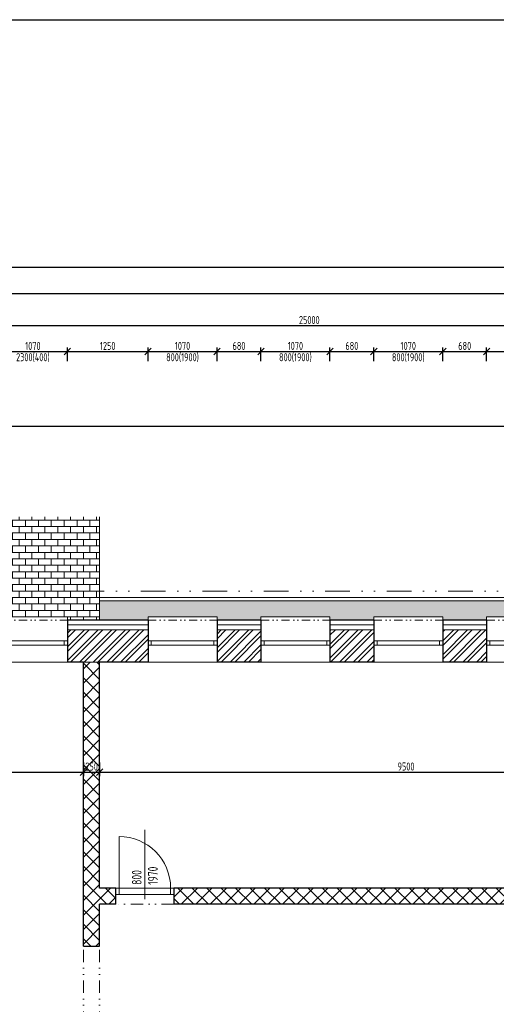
# Model space of a CAD drawing. Header units: millimetres. Extents: x -66400 to 220000, y -39950 to 48800.
# Tile 14 of 48: x 8510 to 15900, y 5200 to 20450. Entities that reach past the tile are written whole.
import ezdxf

# ---------------------------------------------------------------- set-up
doc = ezdxf.new("R2010")
doc.units = ezdxf.units.MM
doc.linetypes.add('DIVIDE', pattern=[31.75, 12.7, -6.35, 0, -6.35, 0, -6.35])
doc.layers.get('Defpoints').update_dxf_attribs({"color": 161})
for name, color, linetype, lineweight in [('A koty', 7, 'Continuous', 5), ('A nad', 7, 'DIVIDE', 9), ('A okná-dvere', 144, 'Continuous', 9), ('A steny', 30, 'Continuous', 30), ('A tenkeciary', 8, 'Continuous', 9), ('A tepel.izolacia', 7, 'BATTING', 5)]:
    doc.layers.add(name, color=color, linetype=linetype, lineweight=lineweight)
doc.layers.add('A srafy', color=7, linetype='Continuous', lineweight=5, true_color=0x7a7a7a)
doc.styles.add('ISOCP', font='isocp.shx', dxfattribs={"width": 0.8})
doc.linetypes.add('BATTING', pattern='A,0.00254,-2.54,[134,ltypeshp.shx,S=2.54,R=0,X=-2.54,Y=0],-5.08,[134,ltypeshp.shx,S=2.54,R=180,X=2.54,Y=0],-2.54', length=10.16254)
doc.dimstyles.new('50', dxfattribs={"dimscale": 50, "dimtxt": 2.5, "dimasz": 2, "dimexe": 1.25, "dimexo": 3, "dimgap": 0.5, "dimtad": 1, "dimdec": 0, "dimrnd": 5, "dimtxsty": 'ISOCP', "dimblk": 'OBLIQUE', "dimcen": 1.4, "dimclrd": 256, "dimclre": 256, "dimclrt": 256, "dimadec": 0, "dimazin": 0, "dimtfac": 1, "dimtdec": 0, "dimtix": 1, "dimtmove": 2, "dimatfit": 0, "dimfxl": 0, "dimarcsym": 0})

# ---------------------------------------------------------------- blocks, each defined once
blk = doc.blocks.new('_Oblique')
at = {"color": 0, "linetype": 'ByBlock', "lineweight": -2}
blk.add_line((-0.5, -0.5), (0.5, 0.5), dxfattribs=at)
blk = doc.blocks.new('*D285')
at = {"layer": 'A koty', "lineweight": -2, "transparency": 16777216}
for p, q in [((4500, 8946), (4500, 8733)), ((9500, 8946), (9500, 8733)), ((4500, 8796), (9500, 8796))]:
    blk.add_line(p, q, dxfattribs=at)
at = {"layer": 'Defpoints', "color": 0, "transparency": 16777216}
for p in [(4500, 10500), (9500, 10500), (9500, 8796)]:
    blk.add_point(p, dxfattribs=at)
at = {"layer": 'A koty', "lineweight": -2, "transparency": 16777216, "xscale": 100, "yscale": 100, "zscale": 100, "rotation": 180}
blk.add_blockref('_Oblique', (4500, 8796), dxfattribs=at)
at = {"layer": 'A koty', "lineweight": -2, "transparency": 16777216, "xscale": 100, "yscale": 100, "zscale": 100}
blk.add_blockref('_Oblique', (9500, 8796), dxfattribs=at)
at = {"layer": 'A koty', "transparency": 16777216, "insert": (7000, 8883), "char_height": 125, "attachment_point": 5, "style": 'ISOCP'}
blk.add_mtext('5000', dxfattribs=at)
blk = doc.blocks.new('*D286')
at = {"layer": 'A koty', "lineweight": -2, "transparency": 16777216}
for p, q in [((9500, 8946), (9500, 8733)), ((9750, 8946), (9750, 8733)), ((9500, 8796), (9750, 8796))]:
    blk.add_line(p, q, dxfattribs=at)
at = {"layer": 'Defpoints', "color": 0, "transparency": 16777216}
for p in [(9500, 10500), (9750, 10500), (9750, 8796)]:
    blk.add_point(p, dxfattribs=at)
at = {"layer": 'A koty', "lineweight": -2, "transparency": 16777216, "xscale": 100, "yscale": 100, "zscale": 100, "rotation": 180}
blk.add_blockref('_Oblique', (9500, 8796), dxfattribs=at)
at = {"layer": 'A koty', "lineweight": -2, "transparency": 16777216, "xscale": 100, "yscale": 100, "zscale": 100}
blk.add_blockref('_Oblique', (9750, 8796), dxfattribs=at)
at = {"layer": 'A koty', "transparency": 16777216, "insert": (9625, 8883), "char_height": 125, "attachment_point": 5, "style": 'ISOCP'}
blk.add_mtext('250', dxfattribs=at)
blk = doc.blocks.new('*D287')
at = {"layer": 'A koty', "lineweight": -2, "transparency": 16777216}
for p, q in [((9750, 8946), (9750, 8733)), ((19250, 8946), (19250, 8733)), ((9750, 8796), (19250, 8796))]:
    blk.add_line(p, q, dxfattribs=at)
at = {"layer": 'Defpoints', "color": 0, "transparency": 16777216}
for p in [(9750, 10500), (19250, 10500), (19250, 8796)]:
    blk.add_point(p, dxfattribs=at)
at = {"layer": 'A koty', "lineweight": -2, "transparency": 16777216, "xscale": 100, "yscale": 100, "zscale": 100, "rotation": 180}
blk.add_blockref('_Oblique', (9750, 8796), dxfattribs=at)
at = {"layer": 'A koty', "lineweight": -2, "transparency": 16777216, "xscale": 100, "yscale": 100, "zscale": 100}
blk.add_blockref('_Oblique', (19250, 8796), dxfattribs=at)
at = {"layer": 'A koty', "transparency": 16777216, "insert": (14500, 8883), "char_height": 125, "attachment_point": 5, "style": 'ISOCP'}
blk.add_mtext('9500', dxfattribs=at)
blk = doc.blocks.new('*D303')
at = {"layer": 'A koty', "lineweight": -2, "transparency": 16777216}
for p, q in [((8180, 15160), (8180, 15372.5)), ((8180, 15310), (9250, 15310)), ((9250, 15160), (9250, 15372.5))]:
    blk.add_line(p, q, dxfattribs=at)
at = {"layer": 'Defpoints', "color": 0, "transparency": 16777216}
for p in [(9250, 15310), (8180, 11150), (9250, 11150)]:
    blk.add_point(p, dxfattribs=at)
at = {"layer": 'A koty', "lineweight": -2, "transparency": 16777216, "xscale": 100, "yscale": 100, "zscale": 100, "rotation": 180}
blk.add_blockref('_Oblique', (8180, 15310), dxfattribs=at)
at = {"layer": 'A koty', "lineweight": -2, "transparency": 16777216, "xscale": 100, "yscale": 100, "zscale": 100}
blk.add_blockref('_Oblique', (9250, 15310), dxfattribs=at)
at = {"layer": 'A koty', "transparency": 16777216, "char_height": 125, "attachment_point": 5, "style": 'ISOCP'}
for s, insert in [('1070', (8715, 15397.5)), ('2300(400)', (8715, 15216.25))]:
    blk.add_mtext(s, dxfattribs=dict(at, insert=insert))
blk = doc.blocks.new('*D304')
at = {"layer": 'A koty', "lineweight": -2, "transparency": 16777216}
for p, q in [((9250, 15160), (9250, 15372)), ((9250, 15310), (10500, 15310)), ((10500, 15160), (10500, 15372))]:
    blk.add_line(p, q, dxfattribs=at)
at = {"layer": 'Defpoints', "color": 0, "transparency": 16777216}
for p in [(10500, 15310), (9250, 11150), (10500, 11150)]:
    blk.add_point(p, dxfattribs=at)
at = {"layer": 'A koty', "lineweight": -2, "transparency": 16777216, "xscale": 100, "yscale": 100, "zscale": 100, "rotation": 180}
blk.add_blockref('_Oblique', (9250, 15310), dxfattribs=at)
at = {"layer": 'A koty', "lineweight": -2, "transparency": 16777216, "xscale": 100, "yscale": 100, "zscale": 100}
blk.add_blockref('_Oblique', (10500, 15310), dxfattribs=at)
at = {"layer": 'A koty', "transparency": 16777216, "insert": (9875, 15398), "char_height": 125, "attachment_point": 5, "style": 'ISOCP'}
blk.add_mtext('1250', dxfattribs=at)
blk = doc.blocks.new('*D305')
at = {"layer": 'A koty', "lineweight": -2, "transparency": 16777216}
for p, q in [((10500, 15160), (10500, 15372)), ((10500, 15310), (11570, 15310)), ((11570, 15160), (11570, 15372))]:
    blk.add_line(p, q, dxfattribs=at)
at = {"layer": 'Defpoints', "color": 0, "transparency": 16777216}
for p in [(11570, 15310), (10500, 11150), (11570, 11150)]:
    blk.add_point(p, dxfattribs=at)
at = {"layer": 'A koty', "lineweight": -2, "transparency": 16777216, "xscale": 100, "yscale": 100, "zscale": 100, "rotation": 180}
blk.add_blockref('_Oblique', (10500, 15310), dxfattribs=at)
at = {"layer": 'A koty', "lineweight": -2, "transparency": 16777216, "xscale": 100, "yscale": 100, "zscale": 100}
blk.add_blockref('_Oblique', (11570, 15310), dxfattribs=at)
at = {"layer": 'A koty', "transparency": 16777216, "char_height": 125, "attachment_point": 5, "style": 'ISOCP'}
for s, insert in [('1070', (11035, 15398)), ('800(1900)', (11035, 15216))]:
    blk.add_mtext(s, dxfattribs=dict(at, insert=insert))
blk = doc.blocks.new('*D306')
at = {"layer": 'A koty', "lineweight": -2, "transparency": 16777216}
for p, q in [((11570, 15160), (11570, 15372.5)), ((11570, 15310), (12250, 15310)), ((12250, 15160), (12250, 15372.5))]:
    blk.add_line(p, q, dxfattribs=at)
at = {"layer": 'Defpoints', "color": 0, "transparency": 16777216}
for p in [(12250, 15310), (11570, 11150), (12250, 11150)]:
    blk.add_point(p, dxfattribs=at)
at = {"layer": 'A koty', "lineweight": -2, "transparency": 16777216, "xscale": 100, "yscale": 100, "zscale": 100, "rotation": 180}
blk.add_blockref('_Oblique', (11570, 15310), dxfattribs=at)
at = {"layer": 'A koty', "lineweight": -2, "transparency": 16777216, "xscale": 100, "yscale": 100, "zscale": 100}
blk.add_blockref('_Oblique', (12250, 15310), dxfattribs=at)
at = {"layer": 'A koty', "transparency": 16777216, "insert": (11910, 15397.5), "char_height": 125, "attachment_point": 5, "style": 'ISOCP'}
blk.add_mtext('680', dxfattribs=at)
blk = doc.blocks.new('*D307')
at = {"layer": 'A koty', "lineweight": -2, "transparency": 16777216}
for p, q in [((12250, 15160), (12250, 15372)), ((12250, 15310), (13320, 15310)), ((13320, 15160), (13320, 15372))]:
    blk.add_line(p, q, dxfattribs=at)
at = {"layer": 'Defpoints', "color": 0, "transparency": 16777216}
for p in [(13320, 15310), (12250, 11150), (13320, 11150)]:
    blk.add_point(p, dxfattribs=at)
at = {"layer": 'A koty', "lineweight": -2, "transparency": 16777216, "xscale": 100, "yscale": 100, "zscale": 100, "rotation": 180}
blk.add_blockref('_Oblique', (12250, 15310), dxfattribs=at)
at = {"layer": 'A koty', "lineweight": -2, "transparency": 16777216, "xscale": 100, "yscale": 100, "zscale": 100}
blk.add_blockref('_Oblique', (13320, 15310), dxfattribs=at)
at = {"layer": 'A koty', "transparency": 16777216, "char_height": 125, "attachment_point": 5, "style": 'ISOCP'}
for s, insert in [('1070', (12785, 15398)), ('800(1900)', (12785, 15216))]:
    blk.add_mtext(s, dxfattribs=dict(at, insert=insert))
blk = doc.blocks.new('*D308')
at = {"layer": 'A koty', "lineweight": -2, "transparency": 16777216}
for p, q in [((13320, 15160), (13320, 15372.5)), ((13320, 15310), (14000, 15310)), ((14000, 15160), (14000, 15372.5))]:
    blk.add_line(p, q, dxfattribs=at)
at = {"layer": 'Defpoints', "color": 0, "transparency": 16777216}
for p in [(14000, 15310), (13320, 11150), (14000, 11150)]:
    blk.add_point(p, dxfattribs=at)
at = {"layer": 'A koty', "lineweight": -2, "transparency": 16777216, "xscale": 100, "yscale": 100, "zscale": 100, "rotation": 180}
blk.add_blockref('_Oblique', (13320, 15310), dxfattribs=at)
at = {"layer": 'A koty', "lineweight": -2, "transparency": 16777216, "xscale": 100, "yscale": 100, "zscale": 100}
blk.add_blockref('_Oblique', (14000, 15310), dxfattribs=at)
at = {"layer": 'A koty', "transparency": 16777216, "insert": (13660, 15397.5), "char_height": 125, "attachment_point": 5, "style": 'ISOCP'}
blk.add_mtext('680', dxfattribs=at)
blk = doc.blocks.new('*D309')
at = {"layer": 'A koty', "lineweight": -2, "transparency": 16777216}
for p, q in [((14000, 15160), (14000, 15372)), ((14000, 15310), (15070, 15310)), ((15070, 15160), (15070, 15372))]:
    blk.add_line(p, q, dxfattribs=at)
at = {"layer": 'Defpoints', "color": 0, "transparency": 16777216}
for p in [(15070, 15310), (14000, 11150), (15070, 11150)]:
    blk.add_point(p, dxfattribs=at)
at = {"layer": 'A koty', "lineweight": -2, "transparency": 16777216, "xscale": 100, "yscale": 100, "zscale": 100, "rotation": 180}
blk.add_blockref('_Oblique', (14000, 15310), dxfattribs=at)
at = {"layer": 'A koty', "lineweight": -2, "transparency": 16777216, "xscale": 100, "yscale": 100, "zscale": 100}
blk.add_blockref('_Oblique', (15070, 15310), dxfattribs=at)
at = {"layer": 'A koty', "transparency": 16777216, "char_height": 125, "attachment_point": 5, "style": 'ISOCP'}
for s, insert in [('1070', (14535, 15398)), ('800(1900)', (14535, 15216))]:
    blk.add_mtext(s, dxfattribs=dict(at, insert=insert))
blk = doc.blocks.new('*D310')
at = {"layer": 'A koty', "lineweight": -2, "transparency": 16777216}
for p, q in [((15070, 15160), (15070, 15372.5)), ((15070, 15310), (15750, 15310)), ((15750, 15160), (15750, 15372.5))]:
    blk.add_line(p, q, dxfattribs=at)
at = {"layer": 'Defpoints', "color": 0, "transparency": 16777216}
for p in [(15750, 15310), (15070, 11150), (15750, 11150)]:
    blk.add_point(p, dxfattribs=at)
at = {"layer": 'A koty', "lineweight": -2, "transparency": 16777216, "xscale": 100, "yscale": 100, "zscale": 100, "rotation": 180}
blk.add_blockref('_Oblique', (15070, 15310), dxfattribs=at)
at = {"layer": 'A koty', "lineweight": -2, "transparency": 16777216, "xscale": 100, "yscale": 100, "zscale": 100}
blk.add_blockref('_Oblique', (15750, 15310), dxfattribs=at)
at = {"layer": 'A koty', "transparency": 16777216, "insert": (15410, 15397.5), "char_height": 125, "attachment_point": 5, "style": 'ISOCP'}
blk.add_mtext('680', dxfattribs=at)
blk = doc.blocks.new('*D311')
at = {"layer": 'A koty', "lineweight": -2, "transparency": 16777216}
for p, q in [((15750, 15160), (15750, 15372)), ((15750, 15310), (16820, 15310)), ((16820, 15160), (16820, 15372))]:
    blk.add_line(p, q, dxfattribs=at)
at = {"layer": 'Defpoints', "color": 0, "transparency": 16777216}
for p in [(16820, 15310), (15750, 11150), (16820, 11150)]:
    blk.add_point(p, dxfattribs=at)
at = {"layer": 'A koty', "lineweight": -2, "transparency": 16777216, "xscale": 100, "yscale": 100, "zscale": 100, "rotation": 180}
blk.add_blockref('_Oblique', (15750, 15310), dxfattribs=at)
at = {"layer": 'A koty', "lineweight": -2, "transparency": 16777216, "xscale": 100, "yscale": 100, "zscale": 100}
blk.add_blockref('_Oblique', (16820, 15310), dxfattribs=at)
at = {"layer": 'A koty', "transparency": 16777216, "char_height": 125, "attachment_point": 5, "style": 'ISOCP'}
for s, insert in [('1070', (16285, 15398)), ('800(1900)', (16285, 15216))]:
    blk.add_mtext(s, dxfattribs=dict(at, insert=insert))
blk = doc.blocks.new('*D336')
at = {"layer": 'A koty', "lineweight": -2, "transparency": 16777216}
for p, q in [((-1450, 11600), (-1662.5, 11600)), ((-1600, 11150), (-1600, 11600)), ((-1450, 11150), (-1662.5, 11150))]:
    blk.add_line(p, q, dxfattribs=at)
at = {"layer": 'Defpoints', "color": 0, "transparency": 16777216}
for p in [(-1600, 11600), (38850, 11600), (-300, 11150)]:
    blk.add_point(p, dxfattribs=at)
at = {"layer": 'A koty', "lineweight": -2, "transparency": 16777216, "xscale": 100, "yscale": 100, "zscale": 100}
for p, rotation in [((-1600, 11600), 90), ((-1600, 11150), 270)]:
    blk.add_blockref('_Oblique', p, dxfattribs=dict(at, rotation=rotation))
at = {"layer": 'A koty', "transparency": 16777216, "insert": (-1687.5, 11375), "char_height": 125, "attachment_point": 5, "rotation": 90, "style": 'ISOCP'}
blk.add_mtext('450', dxfattribs=at)
blk = doc.blocks.new('*D337')
at = {"layer": 'A koty', "lineweight": -2, "transparency": 16777216}
for p, q in [((-1450, 12750), (-1662.5, 12750)), ((-1600, 11600), (-1600, 12750)), ((-1450, 11600), (-1662.5, 11600))]:
    blk.add_line(p, q, dxfattribs=at)
at = {"layer": 'Defpoints', "color": 0, "transparency": 16777216}
for p in [(-1600, 12750), (39025, 12750), (38850, 11600)]:
    blk.add_point(p, dxfattribs=at)
at = {"layer": 'A koty', "lineweight": -2, "transparency": 16777216, "xscale": 100, "yscale": 100, "zscale": 100}
for p, rotation in [((-1600, 12750), 90), ((-1600, 11600), 270)]:
    blk.add_blockref('_Oblique', p, dxfattribs=dict(at, rotation=rotation))
at = {"layer": 'A koty', "transparency": 16777216, "char_height": 125, "attachment_point": 5, "rotation": 90, "style": 'ISOCP'}
for s, insert in [('2300(400)', (-1506.25, 12175)), ('1150', (-1687.5, 12175))]:
    blk.add_mtext(s, dxfattribs=dict(at, insert=insert))
blk = doc.blocks.new('*D338')
at = {"layer": 'A koty', "lineweight": -2, "transparency": 16777216}
for p, q in [((-1450, 14150), (-1662.5, 14150)), ((-1600, 12750), (-1600, 14150)), ((-1450, 12750), (-1662.5, 12750))]:
    blk.add_line(p, q, dxfattribs=at)
at = {"layer": 'Defpoints', "color": 0, "transparency": 16777216}
for p in [(-1600, 14150), (38850, 14150), (38875, 12750)]:
    blk.add_point(p, dxfattribs=at)
at = {"layer": 'A koty', "lineweight": -2, "transparency": 16777216, "xscale": 100, "yscale": 100, "zscale": 100}
for p, rotation in [((-1600, 14150), 90), ((-1600, 12750), 270)]:
    blk.add_blockref('_Oblique', p, dxfattribs=dict(at, rotation=rotation))
at = {"layer": 'A koty', "transparency": 16777216, "insert": (-1687.5, 13450), "char_height": 125, "attachment_point": 5, "rotation": 90, "style": 'ISOCP'}
blk.add_mtext('1400', dxfattribs=at)
blk = doc.blocks.new('*D339')
at = {"layer": 'A koty', "lineweight": -2, "transparency": 16777216}
for p, q in [((-1850, 13500), (-2062, 13500)), ((-2000, 11150), (-2000, 13500)), ((-1850, 11150), (-2062, 11150))]:
    blk.add_line(p, q, dxfattribs=at)
at = {"layer": 'Defpoints', "color": 0, "transparency": 16777216}
for p in [(-2000, 13500), (39500, 13500), (-150, 11150)]:
    blk.add_point(p, dxfattribs=at)
at = {"layer": 'A koty', "lineweight": -2, "transparency": 16777216, "xscale": 100, "yscale": 100, "zscale": 100}
for p, rotation in [((-2000, 13500), 90), ((-2000, 11150), 270)]:
    blk.add_blockref('_Oblique', p, dxfattribs=dict(at, rotation=rotation))
at = {"layer": 'A koty', "transparency": 16777216, "insert": (-2088, 12325), "char_height": 125, "attachment_point": 5, "rotation": 90, "style": 'ISOCP'}
blk.add_mtext('2350', dxfattribs=at)
blk = doc.blocks.new('*D340')
at = {"layer": 'A koty', "lineweight": -2, "transparency": 16777216}
for p, q in [((-1850, 14150), (-2062.5, 14150)), ((-2000, 13500), (-2000, 14150)), ((-1850, 13500), (-2062.5, 13500))]:
    blk.add_line(p, q, dxfattribs=at)
at = {"layer": 'Defpoints', "color": 0, "transparency": 16777216}
for p in [(-2000, 14150), (38850, 14150), (39500, 13500)]:
    blk.add_point(p, dxfattribs=at)
at = {"layer": 'A koty', "lineweight": -2, "transparency": 16777216, "xscale": 100, "yscale": 100, "zscale": 100}
for p, rotation in [((-2000, 14150), 90), ((-2000, 13500), 270)]:
    blk.add_blockref('_Oblique', p, dxfattribs=dict(at, rotation=rotation))
at = {"layer": 'A koty', "transparency": 16777216, "insert": (-2087.5, 13825), "char_height": 125, "attachment_point": 5, "rotation": 90, "style": 'ISOCP'}
blk.add_mtext('650', dxfattribs=at)
blk = doc.blocks.new('*D341')
at = {"layer": 'A koty', "lineweight": -2, "transparency": 16777216}
for p, q in [((-2250, 14150), (-2462.5, 14150)), ((-2400, 11150), (-2400, 14150)), ((-2250, 11150), (-2462.5, 11150))]:
    blk.add_line(p, q, dxfattribs=at)
at = {"layer": 'Defpoints', "color": 0, "transparency": 16777216}
for p in [(-2400, 14150), (38850, 14150), (-150, 11150)]:
    blk.add_point(p, dxfattribs=at)
at = {"layer": 'A koty', "lineweight": -2, "transparency": 16777216, "xscale": 100, "yscale": 100, "zscale": 100}
for p, rotation in [((-2400, 14150), 90), ((-2400, 11150), 270)]:
    blk.add_blockref('_Oblique', p, dxfattribs=dict(at, rotation=rotation))
at = {"layer": 'A koty', "transparency": 16777216, "insert": (-2487.5, 12575), "char_height": 125, "attachment_point": 5, "rotation": 90, "style": 'ISOCP'}
blk.add_mtext('3000', dxfattribs=at)
blk = doc.blocks.new('*D203')
at = {"layer": 'A koty', "lineweight": -2, "transparency": 16777216}
for p, q in [((38700, 14150), (-2862.5, 14150)), ((-2800, -150), (-2800, 14150)), ((-300, -150), (-2862.5, -150))]:
    blk.add_line(p, q, dxfattribs=at)
at = {"layer": 'Defpoints', "color": 0, "transparency": 16777216}
for p in [(-2800, 14150), (38850, 14150), (-150, -150)]:
    blk.add_point(p, dxfattribs=at)
at = {"layer": 'A koty', "lineweight": -2, "transparency": 16777216, "xscale": 100, "yscale": 100, "zscale": 100}
for p, rotation in [((-2800, 14150), 90), ((-2800, -150), 270)]:
    blk.add_blockref('_Oblique', p, dxfattribs=dict(at, rotation=rotation))
at = {"layer": 'A koty', "transparency": 16777216, "insert": (-2887.5, 7150), "char_height": 125, "attachment_point": 5, "rotation": 90, "style": 'ISOCP'}
blk.add_mtext('14300', dxfattribs=at)
blk = doc.blocks.new('*D348')
at = {"layer": 'A koty', "lineweight": -2, "transparency": 16777216}
for p, q in [((500, 15560), (500, 15773)), ((25500, 15710), (500, 15710)), ((25500, 15560), (25500, 15773))]:
    blk.add_line(p, q, dxfattribs=at)
at = {"layer": 'Defpoints', "color": 0, "transparency": 16777216}
for p in [(500, 15710), (500, 10500), (25500, 10500)]:
    blk.add_point(p, dxfattribs=at)
at = {"layer": 'A koty', "lineweight": -2, "transparency": 16777216, "xscale": 100, "yscale": 100, "zscale": 100, "rotation": 180}
blk.add_blockref('_Oblique', (500, 15710), dxfattribs=at)
at = {"layer": 'A koty', "lineweight": -2, "transparency": 16777216, "xscale": 100, "yscale": 100, "zscale": 100}
blk.add_blockref('_Oblique', (25500, 15710), dxfattribs=at)
at = {"layer": 'A koty', "transparency": 16777216, "insert": (13000, 15798), "char_height": 125, "attachment_point": 5, "style": 'ISOCP'}
blk.add_mtext('25000', dxfattribs=at)
blk = doc.blocks.new('*D349')
at = {"layer": 'A koty', "lineweight": -2, "transparency": 16777216}
for p, q in [((-150, 16060), (-150, 16273)), ((-150, 16210), (19250, 16210)), ((39000, 16210), (19600, 16210)), ((39000, 16060), (39000, 16273))]:
    blk.add_line(p, q, dxfattribs=at)
at = {"layer": 'Defpoints', "color": 0, "transparency": 16777216}
for p in [(39000, 16210), (39000, 14000), (-150, 11150)]:
    blk.add_point(p, dxfattribs=at)
at = {"layer": 'A koty', "lineweight": -2, "transparency": 16777216, "xscale": 100, "yscale": 100, "zscale": 100, "rotation": 180}
blk.add_blockref('_Oblique', (-150, 16210), dxfattribs=at)
at = {"layer": 'A koty', "lineweight": -2, "transparency": 16777216, "xscale": 100, "yscale": 100, "zscale": 100}
blk.add_blockref('_Oblique', (39000, 16210), dxfattribs=at)
at = {"layer": 'A koty', "transparency": 16777216, "insert": (19425, 16210), "char_height": 125, "attachment_point": 5, "style": 'ISOCP'}
blk.add_mtext('39150', dxfattribs=at)
blk = doc.blocks.new('*D208')
at = {"layer": 'A koty', "lineweight": -2, "transparency": 16777216}
for p, q in [((-150, 11300), (-150, 16672.5)), ((46150, 14300), (46150, 16672.5)), ((46150, 16610), (-150, 16610))]:
    blk.add_line(p, q, dxfattribs=at)
at = {"layer": 'Defpoints', "color": 0, "transparency": 16777216}
for p in [(-150, 16610), (46150, 14150), (-150, 11150)]:
    blk.add_point(p, dxfattribs=at)
at = {"layer": 'A koty', "lineweight": -2, "transparency": 16777216, "xscale": 100, "yscale": 100, "zscale": 100, "rotation": 180}
blk.add_blockref('_Oblique', (-150, 16610), dxfattribs=at)
at = {"layer": 'A koty', "lineweight": -2, "transparency": 16777216, "xscale": 100, "yscale": 100, "zscale": 100}
blk.add_blockref('_Oblique', (46150, 16610), dxfattribs=at)
at = {"layer": 'A koty', "transparency": 16777216, "insert": (23000, 16697.5), "char_height": 125, "attachment_point": 5, "style": 'ISOCP'}
blk.add_mtext('46300', dxfattribs=at)

msp = doc.modelspace()

# ---------------------------------------------------------------- hatches: boundary and pattern name
at = {"layer": 'A srafy'}
h = msp.add_hatch(dxfattribs=at)
h.set_pattern_fill('DLAZBA2', color=256)
h.set_pattern_definition([(0, (0, 0), (0, 100), []), (90, (0, 0), (-100, 100), [100, -100])])
h.paths.add_polyline_path([(-1200, 12750), (-1200, 6850), (-1050, 6850), (-695, 6850, -1), (-555, 6850), (-200, 6850), (-200, 7020), (-150, 7020), (-150, 8270), (-200, 8270), (-200, 8800), (-150, 8800), (-150, 11150), (1050, 11150), (1050, 11200), (1400, 11200), (1400, 11150), (2400, 11150), (2400, 11200), (3470, 11200), (3470, 11150), (4740, 11150), (4740, 11200), (5810, 11200), (5810, 11150), (6460, 11150), (6460, 11200), (7530, 11200), (7530, 11150), (8180, 11150), (8180, 11200), (9250, 11200), (9250, 11150), (9750, 11150), (9750, 12750)])
at = {"layer": 'A srafy', "true_color": 0xf0300a}
h = msp.add_hatch(dxfattribs=at)
h.set_pattern_fill('GRAVEL', color=20, scale=15, angle=45)
h.paths.add_polyline_path([(19500, 11450), (9750, 11450), (9750, 11150), (10500, 11150), (10500, 11200), (11570, 11200), (11570, 11150), (12250, 11150), (12250, 11200), (13320, 11200), (13320, 11150), (14000, 11150), (14000, 11200), (15070, 11200), (15070, 11150), (15750, 11150), (15750, 11200), (16820, 11200), (16820, 11150), (17500, 11150), (17500, 11200), (18570, 11200), (18570, 11150), (19500, 11150)])
at = {"layer": 'A srafy'}
h = msp.add_hatch(dxfattribs=at)
h.set_pattern_fill('ZDIVO-OBECNE', color=256, scale=50)
h.set_pattern_definition([(45, (0, 0), (-106.066, 106.066), []), (45, (70.71, 0), (-106.066, 106.066), [])])
h.paths.add_polyline_path([(3470, 11000), (3470, 10500), (4400, 10500), (4500, 10500), (4740, 10500), (4740, 11000)])
h.paths.add_polyline_path([(6460, 10500), (6460, 11000), (5810, 11000), (5810, 10500)])
h.paths.add_polyline_path([(7530, 11000), (7530, 10500), (8180, 10500), (8180, 11000)])
h.paths.add_polyline_path([(9250, 11000), (9250, 10500), (9500, 10500), (9750, 10500), (10500, 10500), (10500, 11000)])
h.paths.add_polyline_path([(12250, 10500), (12250, 11000), (11570, 11000), (11570, 10500)])
h.paths.add_polyline_path([(13320, 11000), (13320, 10500), (14000, 10500), (14000, 11000)])
h.paths.add_polyline_path([(15750, 10500), (15750, 11000), (15070, 11000), (15070, 10500)])
h.paths.add_polyline_path([(16820, 11000), (16820, 10500), (17500, 10500), (17500, 11000)])
h.paths.add_polyline_path([(19250, 10500), (19500, 10500), (19800, 10500), (19800, 11000), (18570, 11000), (18570, 10500)])
h.paths.add_polyline_path([(20730, 10500), (21330, 10500), (21330, 11000), (20730, 11000)])
h = msp.add_hatch(dxfattribs=at)
h.set_pattern_fill('ANSI37', color=256, scale=50)
h.paths.add_polyline_path([(9750, 4900), (9500, 4900), (9500, 4800), (9385, 4800), (9385, 4700), (9500, 4700), (9500, 500), (9750, 500)])
h.paths.add_polyline_path([(8485, 4800), (3385, 4800), (3385, 4700), (6250, 4700), (6250, 500), (6350, 500), (6350, 4700), (8485, 4700)])
h.paths.add_polyline_path([(2485, 4800), (500, 4800), (500, 4700), (2485, 4700)])
h.paths.add_polyline_path([(10000, 7000), (9750, 7000), (9750, 10500), (9500, 10500), (9500, 6100), (9750, 6100), (9750, 6750), (10000, 6750)])
h.paths.add_polyline_path([(19750, 7000), (19500, 7000), (19500, 10500), (19250, 10500), (19250, 7000), (10900, 7000), (10900, 6750), (19750, 6750)])
h.paths.add_polyline_path([(25500, 7000), (20650, 7000), (20650, 6750), (25500, 6750)])

# ---------------------------------------------------------------- linework, layer by layer
at = {"layer": 'A koty'}
msp.add_line((10450, 7900), (10450, 6830), dxfattribs=at)
at = {"layer": 'A nad', "ltscale": 10}
for p, q in [((8180, 11150), (9250, 11150)), ((10500, 11150), (11570, 11150)), ((12250, 11150), (13320, 11150)), ((14000, 11150), (15070, 11150)), ((15750, 11150), (16820, 11150))]:
    msp.add_line(p, q, dxfattribs=at)
at = {"layer": 'A nad', "ltscale": 15}
for p, q in [((10900, 6750), (10000, 6750)), ((9500, 4900), (9500, 6100)), ((9750, 4900), (9750, 6100))]:
    msp.add_line(p, q, dxfattribs=at)
at = {"layer": 'A nad', "ltscale": 30}
msp.add_lwpolyline([(46600, 14600), (38400, 14600), (38400, 11600), (-600, 11600), (-600, -600), (46600, -600)], close=True, dxfattribs=at)
at = {"layer": 'A okná-dvere'}
msp.add_line((10050, 7000), (10050, 7800), dxfattribs=at)
for points in [[(9200, 10830), (8230, 10830), (8230, 10760), (9200, 10760)], [(9250, 10760), (9200, 10760), (9200, 10830), (9250, 10830)], [(10550, 10760), (10500, 10760), (10500, 10830), (10550, 10830)], [(11520, 10830), (10550, 10830), (10550, 10760), (11520, 10760)], [(11570, 10760), (11520, 10760), (11520, 10830), (11570, 10830)], [(12300, 10760), (12250, 10760), (12250, 10830), (12300, 10830)], [(13270, 10830), (12300, 10830), (12300, 10760), (13270, 10760)], [(13320, 10760), (13270, 10760), (13270, 10830), (13320, 10830)], [(14050, 10760), (14000, 10760), (14000, 10830), (14050, 10830)], [(15020, 10830), (14050, 10830), (14050, 10760), (15020, 10760)], [(15070, 10760), (15020, 10760), (15020, 10830), (15070, 10830)], [(15800, 10760), (15750, 10760), (15750, 10830), (15800, 10830)], [(16770, 10830), (15800, 10830), (15800, 10760), (16770, 10760)], [(10050, 7000), (10000, 7000), (10000, 6900), (10050, 6900)], [(10850, 6900), (10050, 6900), (10050, 7000), (10850, 7000)], [(10900, 7000), (10850, 7000), (10850, 6900), (10900, 6900)]]:
    msp.add_lwpolyline(points, close=True, dxfattribs=at)
msp.add_arc((10050, 7000), 800, 0, 90, dxfattribs=at)
at = {"layer": 'A steny'}
for p, q in [((10500, 11150), (9250, 11150)), ((9250, 11150), (9250, 10500)), ((10500, 11150), (10500, 10500)), ((12250, 11150), (11570, 11150)), ((11570, 11150), (11570, 10500)), ((12250, 11150), (12250, 10500)), ((14000, 11150), (13320, 11150)), ((13320, 11150), (13320, 10500)), ((14000, 11150), (14000, 10500)), ((15750, 11150), (15070, 11150)), ((15070, 11150), (15070, 10500)), ((15750, 11150), (15750, 10500)), ((9500, 10500), (9250, 10500)), ((9500, 6100), (9500, 10500)), ((10500, 10500), (9750, 10500)), ((9750, 7000), (9750, 10500)), ((12250, 10500), (11570, 10500)), ((14000, 10500), (13320, 10500)), ((15750, 10500), (15070, 10500)), ((10000, 7000), (9750, 7000)), ((10000, 6750), (10000, 7000)), ((19250, 7000), (10900, 7000)), ((10900, 7000), (10900, 6750)), ((9750, 6100), (9750, 6750)), ((10000, 6750), (9750, 6750)), ((19750, 6750), (10900, 6750)), ((9500, 6100), (9750, 6100))]:
    msp.add_line(p, q, dxfattribs=at)
at = {"layer": 'A tenkeciary'}
for p, q in [((9750, 11150), (9750, 12750)), ((9250, 11200), (8180, 11200)), ((9250, 11150), (9250, 11200)), ((11570, 11200), (10500, 11200)), ((10500, 11200), (10500, 11150)), ((11570, 11150), (11570, 11200)), ((13320, 11200), (12250, 11200)), ((12250, 11200), (12250, 11150)), ((13320, 11150), (13320, 11200)), ((15070, 11200), (14000, 11200)), ((14000, 11200), (14000, 11150)), ((15070, 11150), (15070, 11200)), ((16820, 11200), (15750, 11200)), ((15750, 11200), (15750, 11150)), ((10500, 11000), (9250, 11000)), ((12250, 11000), (11570, 11000)), ((14000, 11000), (13320, 11000)), ((15750, 11000), (15070, 11000)), ((8180, 10500), (9250, 10500)), ((9500, 10500), (9750, 10500)), ((10500, 10500), (11570, 10500)), ((12250, 10500), (13320, 10500)), ((14000, 10500), (15070, 10500)), ((15750, 10500), (16820, 10500))]:
    msp.add_line(p, q, dxfattribs=at)
at = {"layer": 'A tenkeciary', "linetype": 'Continuous', "ltscale": 7}
for p, q in [((19500, 11500), (9750, 11500)), ((19500, 11450), (9750, 11450))]:
    msp.add_line(p, q, dxfattribs=at)
at = {"layer": 'A tepel.izolacia', "color": 20, "ltscale": 7, "true_color": 0xf0300a}
for p, q in [((10500, 11075), (9250, 11075)), ((12250, 11075), (11570, 11075)), ((14000, 11075), (13320, 11075)), ((15750, 11075), (15070, 11075))]:
    msp.add_line(p, q, dxfattribs=at)
at = {"layer": 'Defpoints'}
msp.add_lwpolyline([(-3400, 20450), (49100, 20450), (49100, -9250), (-3400, -9250)], close=True, dxfattribs=at)

# ---------------------------------------------------------------- texts
at = {"layer": 'A koty', "insert": (10450, 7050), "char_height": 150, "attachment_point": 4, "rotation": 90, "style": 'ISOCP'}
msp.add_mtext_dynamic_manual_height_columns('800\\P1970', width=424.197, gutter_width=800, heights=[0], dxfattribs=at)

# ---------------------------------------------------------------- dimensions: what is measured, and where the dimension line sits
at = {"layer": 'A koty'}
for base, p1, p2, override, picture, middle in [((-150, 16610), (46150, 14150), (-150, 11150), {"dimtmove": 0, "dimfxlon": 0}, '*D208', (23000, 16610)), ((9750, 8795.7), (9500, 10500), (9750, 10500), {"dimtmove": 0}, '*D286', (9625, 8795.7))]:
    dim = msp.add_linear_dim(base=base, p1=p1, p2=p2, dimstyle='50', override=override, dxfattribs=at)
    dim.commit()
    dim.dimension.update_dxf_attribs({"geometry": picture, "text_midpoint": middle, "dimtype": 160})
dim = msp.add_linear_dim(base=(39000, 16210), p1=(-150, 11150), p2=(39000, 14000), dimstyle='50', dxfattribs=at)
dim.commit()
dim.dimension.update_dxf_attribs({"geometry": '*D349', "text_midpoint": (19425, 16210), "dimtype": 160})
for base, p1, p2, picture, middle in [((500, 15710), (25500, 10500), (500, 10500), '*D348', (13000, 15797.5)), ((10500, 15310), (9250, 11150), (10500, 11150), '*D304', (9875, 15397.5)), ((12250, 15310), (11570, 11150), (12250, 11150), '*D306', (11910, 15397.5)), ((14000, 15310), (13320, 11150), (14000, 11150), '*D308', (13660, 15397.5)), ((15750, 15310), (15070, 11150), (15750, 11150), '*D310', (15410, 15397.5)), ((9500, 8795.7), (4500, 10500), (9500, 10500), '*D285', (7000, 8883.2)), ((19250, 8795.7), (9750, 10500), (19250, 10500), '*D287', (14500, 8883.2))]:
    dim = msp.add_linear_dim(base=base, p1=p1, p2=p2, dimstyle='50', dxfattribs=at)
    dim.commit()
    dim.dimension.update_dxf_attribs({"geometry": picture, "text_midpoint": middle})
for base, p1, p2, text, picture, middle in [((9250, 15310), (8180, 11150), (9250, 11150), '<>\\X2300(400)', '*D303', (8715, 15310)), ((11570, 15310), (10500, 11150), (11570, 11150), '<>\\X800(1900)', '*D305', (11035, 15310)), ((13320, 15310), (12250, 11150), (13320, 11150), '<>\\X800(1900)', '*D307', (12785, 15310)), ((15070, 15310), (14000, 11150), (15070, 11150), '<>\\X800(1900)', '*D309', (14535, 15310)), ((16820, 15310), (15750, 11150), (16820, 11150), '<>\\X800(1900)', '*D311', (16285, 15310))]:
    dim = msp.add_linear_dim(base=base, p1=p1, p2=p2, text=text, dimstyle='50', dxfattribs=at)
    dim.commit()
    dim.dimension.update_dxf_attribs({"geometry": picture, "text_midpoint": middle})
for base, p1, override, picture, middle in [((-2800, 14150), (-150, -150), {"dimtmove": 0, "dimfxlon": 0}, '*D203', (-2800, 7150)), ((-2400, 14150), (-150, 11150), {"dimtmove": 0}, '*D341', (-2400, 12575))]:
    dim = msp.add_linear_dim(base=base, p1=p1, p2=(38850, 14150), angle=90, dimstyle='50', override=override, dxfattribs=at)
    dim.commit()
    dim.dimension.update_dxf_attribs({"geometry": picture, "text_midpoint": middle, "dimtype": 160})
for base, p1, p2, override, picture, middle in [((-2000, 14150), (39500, 13500), (38850, 14150), {"dimtad": 3}, '*D340', (-2087.5, 13825)), ((-2000, 13500), (-150, 11150), (39500, 13500), {"dimtmove": 0}, '*D339', (-2087.5, 12325))]:
    dim = msp.add_linear_dim(base=base, p1=p1, p2=p2, angle=90, dimstyle='50', override=override, dxfattribs=at)
    dim.commit()
    dim.dimension.update_dxf_attribs({"geometry": picture, "text_midpoint": middle})
for base, p1, p2, picture, middle in [((-1600, 14150), (38875, 12750), (38850, 14150), '*D338', (-1687.5, 13450)), ((-1600, 11600), (-300, 11150), (38850, 11600), '*D336', (-1687.5, 11375))]:
    dim = msp.add_linear_dim(base=base, p1=p1, p2=p2, angle=90, dimstyle='50', dxfattribs=at)
    dim.commit()
    dim.dimension.update_dxf_attribs({"geometry": picture, "text_midpoint": middle})
dim = msp.add_linear_dim(base=(-1600, 12750), p1=(38850, 11600), p2=(39025, 12750), angle=90, text='<>\\X2300(400)', dimstyle='50', dxfattribs=at)
dim.commit()
dim.dimension.update_dxf_attribs({"geometry": '*D337', "text_midpoint": (-1600, 12175)})

doc.saveas('drawing.dxf')
